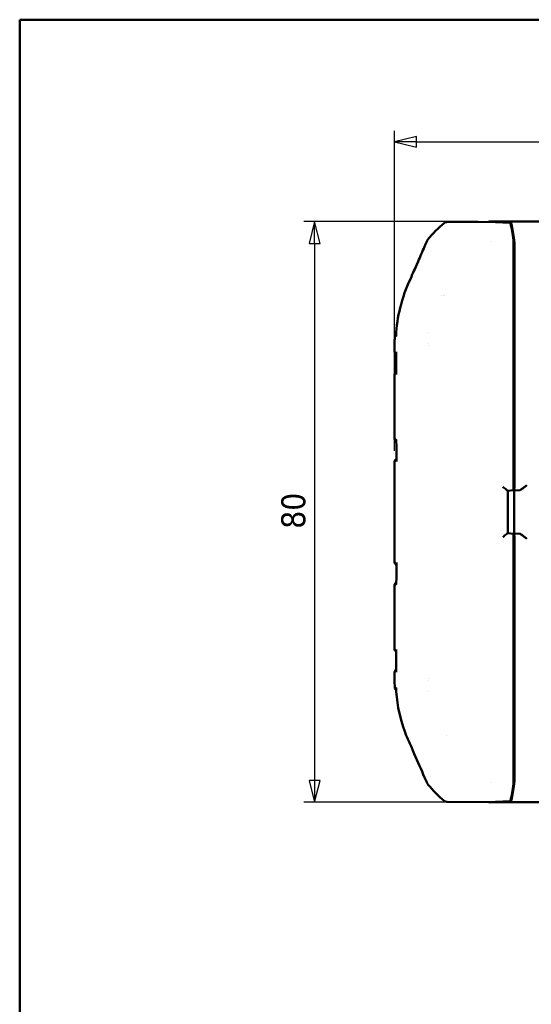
# Model space of a CAD drawing. Header units: millimetres. Extents: x 15 to 430, y 13 to 300.
# Tile 2 of 13: x 15 to 86, y 164 to 300. Entities that reach past the tile are written whole.
import ezdxf

# ---------------------------------------------------------------- set-up
doc = ezdxf.new("R2010")
doc.units = ezdxf.units.MM
doc.header["$LTSCALE"] = 1.5
for name, color, linetype, lineweight in [('Border (ISO)', 7, 'Continuous', 50), ('Dimension (ISO)', 7, 'Continuous', 25), ('Visible (ISO)', 7, 'Continuous', 50)]:
    doc.layers.add(name, color=color, linetype=linetype, lineweight=lineweight)
doc.styles.add('Note Text (ISO)', font='tahoma.ttf')
doc.dimstyles.new('Default (ISO)', dxfattribs={"dimscale": 1.5, "dimtxt": 2.2, "dimasz": 2, "dimexe": 1, "dimexo": 1, "dimgap": 0.762, "dimtad": 1, "dimdec": 1, "dimtxsty": 'Note Text (ISO)', "dimblk": 'Filled-1', "dimcen": 0.09, "dimdle": 10, "dimclrd": 256, "dimclre": 256, "dimclrt": 256, "dimadec": 0, "dimazin": 0, "dimtfac": 0.863636, "dimtdec": 0, "dimtmove": 0, "dimatfit": 3, "dimfxl": 0, "dimtolj": 1, "dimlwd": -1, "dimlwe": -1, "dimarcsym": 0})

# ---------------------------------------------------------------- blocks, each defined once
blk = doc.blocks.new('Borders Border')
at = {"layer": 'Border (ISO)'}
for p, q in [((10, 200), (287, 200)), ((10, 10), (10, 200))]:
    blk.add_line(p, q, dxfattribs=at)
blk = doc.blocks.new('Filled-1')
at = {"color": 0}
for p, q in [((0, 0), (-1, 0.25)), ((-1, 0.25), (-1, -0.25)), ((-1, 0), (0, 0)), ((-1, -0.25), (0, 0))]:
    blk.add_line(p, q, dxfattribs=at)
at = {"color": 0, "flags": 128}
blk.add_lwpolyline([(-1, -0.25), (0, 0), (-1, 0.25), (-1, -0.25)], dxfattribs=at)
at = {"color": 0}
blk.add_solid([(-1, -0.25), (0, 0), (-1, 0.25), (-1, -0.25)], dxfattribs=at)
blk = doc.blocks.new('*D7')
at = {"layer": 'Defpoints', "color": 0, "transparency": 16777216}
for p in [(155.67, 283.17), (66.67, 239.11), (155.67, 239.11)]:
    blk.add_point(p, dxfattribs=at)
at = {"layer": 'Dimension (ISO)', "transparency": 16777216}
for p, q in [((66.67, 240.61), (66.67, 284.67)), ((155.67, 240.61), (155.67, 284.67)), ((69.67, 283.17), (152.67, 283.17))]:
    blk.add_line(p, q, dxfattribs=at)
at = {"layer": 'Dimension (ISO)', "transparency": 16777216, "xscale": 3, "yscale": 3, "zscale": 3, "rotation": 180}
blk.add_blockref('Filled-1', (66.67, 283.17), dxfattribs=at)
at = {"layer": 'Dimension (ISO)', "transparency": 16777216, "xscale": 3, "yscale": 3, "zscale": 3}
blk.add_blockref('Filled-1', (155.67, 283.17), dxfattribs=at)
at = {"layer": 'Dimension (ISO)', "transparency": 16777216, "insert": (108.87, 287.76), "char_height": 3.3, "attachment_point": 1, "style": 'Note Text (ISO)'}
blk.add_mtext('\\A1;89', dxfattribs=at)
blk = doc.blocks.new('*D8')
at = {"layer": 'Defpoints', "color": 0, "transparency": 16777216}
for p in [(79.64, 272.17), (55.64, 192.17), (79.64, 192.17)]:
    blk.add_point(p, dxfattribs=at)
at = {"layer": 'Dimension (ISO)', "transparency": 16777216}
for p, q in [((78.14, 272.17), (54.14, 272.17)), ((55.64, 269.17), (55.64, 195.17)), ((78.14, 192.17), (54.14, 192.17))]:
    blk.add_line(p, q, dxfattribs=at)
at = {"layer": 'Dimension (ISO)', "transparency": 16777216, "xscale": 3, "yscale": 3, "zscale": 3}
for p, rotation in [((55.64, 272.17), 90), ((55.64, 192.17), 270)]:
    blk.add_blockref('Filled-1', p, dxfattribs=dict(at, rotation=rotation))
at = {"layer": 'Dimension (ISO)', "transparency": 16777216, "insert": (51.05, 229.86), "char_height": 3.3, "attachment_point": 1, "rotation": 90, "style": 'Note Text (ISO)'}
blk.add_mtext('\\A1;80', dxfattribs=at)

msp = doc.modelspace()

# ---------------------------------------------------------------- linework, layer by layer
at = {"layer": 'Visible (ISO)'}
for p, q in [((79.56, 272.16), (73.84, 272.12)), ((82.6, 272.01), (79.56, 272.16)), ((79.64, 272.17), (82.7, 272.01)), ((79.64, 272.16), (79.64, 272.17)), ((79.64, 272.17), (142.69, 272.17)), ((80.02, 269.5), (80.02, 269.5)), ((83.07, 269.32), (83.07, 268.09)), ((83.17, 268.8), (83.07, 268.79)), ((83.17, 268.8), (83.07, 268.7)), ((83.17, 269.32), (83.17, 268.8)), ((83.17, 268.8), (83.17, 235.86)), ((83.07, 268.09), (83.07, 235.89)), ((73.16, 261.98), (73.16, 261.98)), ((73.37, 261.98), (73.37, 261.98)), ((73.58, 261.98), (73.58, 261.98)), ((83.15, 259.31), (83.15, 257.32)), ((71.29, 256.91), (71.29, 256.91)), ((71.29, 256.91), (71.29, 256.91)), ((66.69, 256.35), (66.69, 256.35)), ((71.29, 255.43), (71.29, 255.43)), ((71.29, 255.17), (71.29, 255.17)), ((83.15, 253.81), (83.15, 251.82)), ((66.67, 251.11), (66.67, 251.11)), ((66.67, 251.11), (66.67, 242.22)), ((83.09, 248.17), (83.09, 245.17)), ((83.15, 241.81), (83.15, 239.82)), ((66.67, 239.11), (66.67, 225.22)), ((83.13, 235.89), (83.13, 236.19)), ((82.26, 235.1), (83.06, 235.17)), ((82.27, 229.23), (82.27, 235.1)), ((83.07, 235.89), (83.13, 235.89)), ((83.07, 235.89), (83.07, 235.77)), ((83.07, 235.86), (83.15, 235.86)), ((83.13, 235.89), (83.15, 235.86)), ((83.15, 235.86), (83.15, 235.14)), ((83.92, 235.16), (83.15, 235.14)), ((83.15, 235.14), (83.16, 235.16)), ((83.15, 235.14), (83.15, 229.19)), ((82.26, 229.24), (83.06, 229.17)), ((83.07, 228.56), (83.07, 228.44)), ((83.15, 228.47), (83.07, 228.47)), ((83.13, 228.44), (83.07, 228.44)), ((83.07, 228.44), (83.07, 196.24)), ((83.15, 228.47), (83.13, 228.44)), ((83.13, 228.44), (83.13, 228.14)), ((83.15, 229.19), (83.15, 228.47)), ((83.16, 229.17), (83.15, 229.19)), ((83.15, 229.19), (83.92, 229.17)), ((83.17, 228.47), (83.17, 195.54)), ((83.15, 224.51), (83.15, 222.52)), ((66.67, 222.11), (66.67, 213.22)), ((83.09, 219.17), (83.09, 216.17)), ((83.15, 212.51), (83.15, 210.52)), ((71.27, 209.17), (71.27, 209.17)), ((66.69, 207.98), (66.69, 207.98)), ((71.27, 208.9), (71.27, 208.9)), ((71.27, 207.42), (71.27, 207.42)), ((71.27, 207.42), (71.27, 207.42)), ((83.15, 207.01), (83.15, 205.02)), ((73.77, 201.38), (73.77, 201.38)), ((83.07, 196.24), (83.07, 195.01)), ((83.07, 195.64), (83.17, 195.54)), ((83.07, 195.54), (83.17, 195.54)), ((83.17, 195.54), (83.17, 195.01)), ((80.02, 194.83), (80.02, 194.83)), ((73.84, 192.22), (79.56, 192.17)), ((79.56, 192.17), (82.6, 192.32)), ((82.7, 192.32), (79.64, 192.17)), ((142.69, 192.17), (79.64, 192.17)), ((79.64, 192.17), (79.64, 192.17))]:
    msp.add_line(p, q, dxfattribs=at)
for centre, start, end in [((83, 260.37), 129.123, 141.7631), ((83, 203.96), 218.4547, 230.8779)]:
    msp.add_arc(centre, 15, start, end, dxfattribs=at)
for centre, major_axis, ratio, start_param, end_param in [((73.85, 271.62), (-0.326, 0.379), 0.99991, 5.582518, 6.256707), ((82.6, 271.51), (0, 0.5), 0.17632, 5.601234, 6.274508), ((80.98, 260.26), (0, 15), 0.176327, 5.387245, 5.601216), ((82.7, 271.51), (0, -0.5), 0.176327, 2.458709, 3.132866), ((81.08, 260.27), (0, -15), 0.176327, 2.244953, 2.458709), ((71.67, 269.4), (-0.354, 0.354), 0.999924, 0.617879, 0.618975), ((82.98, 269.32), (0, 0.5), 0.17632, 4.713953, 5.387263), ((83.08, 269.32), (0, -0.5), 0.176327, 1.570796, 2.244953), ((82.85, 259.31), (0.212, -0.212), 0.999924, 0.051074, 0.78536), ((82.85, 257.32), (0.095, 0.285), 0.999619, 5.034193, 5.768479), ((71.17, 255.17), (2, 0), 0.008727, 4.77377, 4.773776), ((69.67, 254.24), (-3, -0.02), 0.001555, 6.283167, 6.283205), ((82.85, 253.81), (0.212, -0.212), 0.999924, 0.051074, 0.78536), ((82.85, 251.82), (0.095, 0.285), 0.999619, 5.034193, 5.768479), ((82.59, 248.17), (0.354, -0.354), 0.999924, 0.51647, 0.78536), ((82.59, 245.17), (0.354, 0.354), 0.999924, 5.497825, 5.766715), ((82.85, 241.81), (0.212, -0.212), 0.999924, 0.051074, 0.78536), ((82.85, 239.82), (0.095, 0.285), 0.999619, 5.034193, 5.768479), ((82.83, 236.19), (0.134, -0.268), 0.99981, 0.440525, 1.107103), ((83.06, 235.77), (0, -0.602), 0.008694, 0.000761, 1.571557), ((83.16, 235.86), (0, -0.7), 0.008727, 0.008727, 1.570796), ((83.91, 235.86), (0, -0.7), 0.36397, 0.008727, 0.060065), ((83.06, 228.56), (0, 0.602), 0.008694, 4.711628, 6.282425), ((82.83, 228.14), (0.134, 0.268), 0.99981, 5.176082, 5.84266), ((83.16, 228.47), (0, -0.7), 0.008727, 1.570796, 3.132866), ((83.91, 228.47), (0, -0.7), 0.36397, 3.081528, 3.132866), ((82.85, 224.51), (0.095, -0.285), 0.999619, 0.514706, 1.248992), ((82.85, 222.52), (0.212, 0.212), 0.999924, 5.497825, 6.232111), ((82.59, 219.17), (0.354, -0.354), 0.999924, 0.51647, 0.78536), ((82.59, 216.17), (0.354, 0.354), 0.999924, 5.497825, 5.766715), ((82.85, 212.51), (0.095, -0.285), 0.999619, 0.514706, 1.248992), ((82.85, 210.52), (0.212, 0.212), 0.999924, 5.497825, 6.232111), ((69.67, 210.09), (-3, 0.02), 0.001585, 6.283165, 6.283204), ((71.17, 209.17), (-2, 0), 0.008727, 4.659315, 4.659323), ((82.85, 207.01), (0.095, -0.285), 0.999619, 0.514706, 1.248992), ((82.85, 205.02), (0.212, 0.212), 0.999924, 5.497825, 6.232111), ((80.98, 204.07), (0, -15), 0.176327, 0.681946, 0.89591), ((81.08, 204.06), (0, -15), 0.176327, 0.682883, 0.89664), ((82.98, 195.01), (0, 0.5), 0.17632, 4.037485, 4.710825), ((83.08, 195.01), (0, -0.5), 0.176327, 0.89664, 1.570796), ((73.85, 192.72), (-0.326, -0.379), 0.99991, 0.026494, 0.700667), ((82.6, 192.82), (0, 0.5), 0.17632, 3.15027, 3.823521), ((82.7, 192.82), (0, -0.5), 0.176327, 0.008727, 0.682883)]:
    msp.add_ellipse(centre, major_axis=major_axis, ratio=ratio, start_param=start_param, end_param=end_param, dxfattribs=at)
for points, knots in [([(70.8, 268.75), (70.65, 268.41), (70.5, 268.06), (70.2, 267.38), (70.06, 267.05), (69.39, 265.52), (69.21, 265.11), (68.47, 263.43), (67.97, 262.32), (67.22, 259.54), (66.98, 258.25), (66.89, 256.92)], [0.000001, 0.000001, 0.000001, 0.000001, 0.114602, 0.114602, 0.222666, 0.222666, 0.547212, 0.547212, 1.254853, 1.254853, 1.809654, 1.809654, 1.809654, 1.809654]), ([(71.15, 269.53), (71.09, 269.41), (71.04, 269.28), (70.92, 269.02), (70.86, 268.88), (70.8, 268.75)], [-0.08051609, -0.08051609, -0.08051609, -0.08051609, -0.04134849, -0.04134849, -0.000001, -0.000001, -0.000001, -0.000001]), ([(71.21, 269.65), (71.2, 269.63), (71.19, 269.61), (71.16, 269.58), (71.15, 269.56), (71.15, 269.53)], [0, 0, 0, 0, 0.00671453, 0.00671453, 0.01342904, 0.01342904, 0.01342904, 0.01342904]), ([(66.69, 256.35), (66.69, 256.4), (66.7, 256.45), (66.73, 256.55), (66.76, 256.6), (66.8, 256.66), (66.82, 256.68), (66.85, 256.7), (66.86, 256.71), (66.87, 256.72)], [0.00005204, 0.00005204, 0.00005204, 0.00005204, 0.01542492, 0.01542492, 0.03120887, 0.03120887, 0.03820939, 0.03820939, 0.04301225, 0.04301225, 0.04301225, 0.04301225]), ([(66.89, 256.92), (66.88, 256.82), (66.87, 256.73), (66.86, 256.54), (66.86, 256.45), (66.85, 256.36)], [-0.05580806, -0.05580806, -0.05580806, -0.05580806, -0.02790977, -0.02790977, -0.000001, -0.000001, -0.000001, -0.000001]), ([(66.89, 253.93), (66.87, 253.93), (66.85, 253.94), (66.81, 253.96), (66.79, 253.97), (66.75, 254.01), (66.73, 254.03), (66.71, 254.07), (66.69, 254.1), (66.67, 254.15), (66.67, 254.18), (66.67, 254.22)], [0.00838669, 0.00838669, 0.00838669, 0.00838669, 0.01368564, 0.01368564, 0.02156707, 0.02156707, 0.02945032, 0.02945032, 0.03732754, 0.03732754, 0.04723488, 0.04723488, 0.04723488, 0.04723488]), ([(66.89, 254.22), (66.89, 254.22), (66.89, 254.22), (66.89, 254.2), (66.89, 254.18), (66.89, 254.16)], [-0.047345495, -0.047345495, -0.047345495, -0.047345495, -0.047110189, -0.047110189, -0.041638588, -0.041638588, -0.041638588, -0.041638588]), ([(66.67, 251.11), (66.67, 251.14), (66.67, 251.17), (66.69, 251.23), (66.71, 251.26), (66.74, 251.32), (66.77, 251.34), (66.82, 251.38), (66.85, 251.39), (66.88, 251.4), (66.89, 251.4), (66.89, 251.4)], [0, 0, 0, 0, 0.00926573, 0.00926573, 0.01873377, 0.01873377, 0.0285175, 0.0285175, 0.03781002, 0.03781002, 0.03918403, 0.03918403, 0.03918403, 0.03918403]), ([(66.89, 251.17), (66.89, 251.15), (66.89, 251.13), (66.9, 251.11), (66.9, 251.11), (66.9, 251.11)], [-0.009170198, -0.009170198, -0.009170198, -0.009170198, 0, 0, 0.000355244, 0.000355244, 0.000355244, 0.000355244]), ([(66.91, 241.92), (66.88, 241.93), (66.86, 241.94), (66.81, 241.96), (66.79, 241.97), (66.75, 242.01), (66.73, 242.03), (66.71, 242.07), (66.69, 242.1), (66.67, 242.15), (66.67, 242.19), (66.67, 242.22)], [0.00671192, 0.00671192, 0.00671192, 0.00671192, 0.01387111, 0.01387111, 0.0217036, 0.0217036, 0.02953751, 0.02953751, 0.03736562, 0.03736562, 0.04721048, 0.04721048, 0.04721048, 0.04721048]), ([(66.91, 242.22), (66.91, 242.22), (66.91, 242.22), (66.91, 242.19), (66.9, 242.17), (66.9, 242.15)], [-0.049192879, -0.049192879, -0.049192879, -0.049192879, -0.04894332, -0.04894332, -0.041355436, -0.041355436, -0.041355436, -0.041355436]), ([(66.67, 239.11), (66.67, 239.14), (66.67, 239.17), (66.69, 239.23), (66.71, 239.26), (66.74, 239.31), (66.77, 239.34), (66.82, 239.38), (66.85, 239.39), (66.89, 239.4), (66.9, 239.4), (66.91, 239.41)], [0, 0, 0, 0, 0.00925906, 0.00925906, 0.01872158, 0.01872158, 0.02850442, 0.02850442, 0.037797, 0.037797, 0.04070016, 0.04070016, 0.04070016, 0.04070016]), ([(66.91, 239.18), (66.91, 239.16), (66.91, 239.14), (66.92, 239.11), (66.92, 239.11), (66.92, 239.11)], [-0.0110079, -0.0110079, -0.0110079, -0.0110079, 0, 0, 0.00035411, 0.00035411, 0.00035411, 0.00035411]), ([(82.26, 235.1), (82.26, 235.1), (82.26, 235.1), (82.25, 235.09), (82.22, 235.11), (82.14, 235.17), (82.09, 235.21), (81.97, 235.3), (81.89, 235.37), (81.73, 235.5), (81.65, 235.57), (81.57, 235.64)], [0.3064594, 0.3064594, 0.3064594, 0.3064594, 0.3065056, 0.3065056, 0.3317538, 0.3317538, 0.3570021, 0.3570021, 0.3873119, 0.3873119, 0.4176218, 0.4176218, 0.4176218, 0.4176218]), ([(84.87, 235.86), (84.76, 235.77), (84.64, 235.67), (84.42, 235.49), (84.31, 235.4), (84.16, 235.29), (84.09, 235.24), (83.99, 235.18), (83.96, 235.17), (83.93, 235.16)], [0, 0, 0, 0, 0.0419431, 0.0419431, 0.0838861, 0.0838861, 0.1122834, 0.1122834, 0.1362729, 0.1362729, 0.1362729, 0.1362729]), ([(81.57, 228.69), (81.65, 228.76), (81.74, 228.84), (81.92, 228.99), (82, 229.05), (82.11, 229.14), (82.16, 229.18), (82.23, 229.22), (82.25, 229.24), (82.26, 229.24)], [0, 0, 0, 0, 0.0330927, 0.0330927, 0.0661854, 0.0661854, 0.0886243, 0.0886243, 0.1110632, 0.1110632, 0.1110632, 0.1110632]), ([(83.93, 229.17), (83.96, 229.17), (83.99, 229.15), (84.09, 229.09), (84.16, 229.04), (84.31, 228.93), (84.42, 228.84), (84.64, 228.66), (84.76, 228.56), (84.87, 228.47)], [0.3588924, 0.3588924, 0.3588924, 0.3588924, 0.3828819, 0.3828819, 0.4112791, 0.4112791, 0.4532222, 0.4532222, 0.4951653, 0.4951653, 0.4951653, 0.4951653]), ([(66.92, 225.22), (66.92, 225.22), (66.92, 225.22), (66.91, 225.19), (66.91, 225.17), (66.91, 225.15)], [-0.049262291, -0.049262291, -0.049262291, -0.049262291, -0.049012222, -0.049012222, -0.041239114, -0.041239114, -0.041239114, -0.041239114]), ([(66.91, 224.92), (66.9, 224.93), (66.89, 224.93), (66.85, 224.94), (66.82, 224.96), (66.77, 224.99), (66.74, 225.02), (66.71, 225.07), (66.69, 225.1), (66.67, 225.16), (66.67, 225.19), (66.67, 225.22)], [0.00640174, 0.00640174, 0.00640174, 0.00640174, 0.0092712, 0.0092712, 0.0187426, 0.0187426, 0.02852236, 0.02852236, 0.03781488, 0.03781488, 0.04709614, 0.04709614, 0.04709614, 0.04709614]), ([(66.67, 222.11), (66.67, 222.14), (66.67, 222.17), (66.69, 222.23), (66.71, 222.26), (66.75, 222.32), (66.77, 222.34), (66.82, 222.38), (66.85, 222.39), (66.89, 222.4), (66.9, 222.4), (66.91, 222.41)], [0, 0, 0, 0, 0.00926409, 0.00926409, 0.01873109, 0.01873109, 0.02851504, 0.02851504, 0.03780676, 0.03780676, 0.04047932, 0.04047932, 0.04047932, 0.04047932]), ([(66.9, 222.18), (66.9, 222.16), (66.91, 222.14), (66.91, 222.11), (66.91, 222.11), (66.91, 222.11)], [-0.01075404, -0.01075404, -0.01075404, -0.01075404, 0, 0, 0.00035373, 0.00035373, 0.00035373, 0.00035373]), ([(66.89, 212.93), (66.87, 212.93), (66.86, 212.94), (66.81, 212.96), (66.79, 212.97), (66.75, 213.01), (66.73, 213.03), (66.71, 213.07), (66.69, 213.1), (66.67, 213.15), (66.67, 213.18), (66.67, 213.22)], [0.00800775, 0.00800775, 0.00800775, 0.00800775, 0.01367225, 0.01367225, 0.02155367, 0.02155367, 0.02943694, 0.02943694, 0.03731415, 0.03731415, 0.04722148, 0.04722148, 0.04722148, 0.04722148]), ([(66.9, 213.22), (66.9, 213.22), (66.9, 213.22), (66.89, 213.2), (66.89, 213.18), (66.89, 213.16)], [-0.048050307, -0.048050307, -0.048050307, -0.048050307, -0.04781009, -0.04781009, -0.04161152, -0.04161152, -0.04161152, -0.04161152]), ([(66.67, 210.11), (66.67, 210.14), (66.67, 210.17), (66.69, 210.23), (66.71, 210.26), (66.74, 210.31), (66.77, 210.34), (66.82, 210.38), (66.85, 210.39), (66.88, 210.4), (66.88, 210.4), (66.89, 210.4)], [0, 0, 0, 0, 0.00926499, 0.00926499, 0.01873244, 0.01873244, 0.02851637, 0.02851637, 0.03780891, 0.03780891, 0.03880585, 0.03880585, 0.03880585, 0.03880585]), ([(66.89, 210.17), (66.89, 210.15), (66.89, 210.13), (66.89, 210.11), (66.89, 210.11), (66.89, 210.11)], [-0.008221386, -0.008221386, -0.008221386, -0.008221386, 0, 0, 0.000353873, 0.000353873, 0.000353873, 0.000353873]), ([(66.87, 207.61), (66.86, 207.62), (66.84, 207.64), (66.79, 207.69), (66.76, 207.74), (66.71, 207.83), (66.7, 207.88), (66.69, 207.95), (66.69, 207.97), (66.69, 207.98)], [0.06833617, 0.06833617, 0.06833617, 0.06833617, 0.07521954, 0.07521954, 0.09093656, 0.09093656, 0.10690387, 0.10690387, 0.11127332, 0.11127332, 0.11127332, 0.11127332]), ([(66.85, 207.97), (66.86, 207.88), (66.86, 207.79), (66.87, 207.6), (66.88, 207.51), (66.89, 207.42)], [0.000001, 0.000001, 0.000001, 0.000001, 0.02790754, 0.02790754, 0.05581088, 0.05581088, 0.05581088, 0.05581088]), ([(66.89, 207.42), (67.12, 204.25), (68.07, 201.86), (68.59, 200.63), (68.83, 200.1), (69.85, 197.75), (70.33, 196.66), (70.8, 195.58)], [0.000001, 0.000001, 0.000001, 0.000001, 0.951942, 0.951942, 1.330705, 1.330705, 1.659496, 1.659496, 1.659496, 1.659496]), ([(70.8, 195.58), (70.86, 195.46), (70.92, 195.32), (71.02, 195.08), (71.08, 194.96), (71.13, 194.84)], [0.000001, 0.000001, 0.000001, 0.000001, 0.03938833, 0.03938833, 0.07610861, 0.07610861, 0.07610861, 0.07610861]), ([(71.13, 194.84), (71.14, 194.81), (71.16, 194.77), (71.2, 194.7), (71.22, 194.67), (71.25, 194.64)], [-0.02426914, -0.02426914, -0.02426914, -0.02426914, -0.01213465, -0.01213465, 0, 0, 0, 0])]:
    msp.add_open_spline(points, degree=3, knots=knots, dxfattribs=at)
for points in [[(66.67, 254.22), (66.67, 254.93), (66.66, 255.65), (66.69, 256.35)], [(66.89, 251.17), (66.89, 252.17), (66.89, 253.17), (66.89, 254.16)], [(66.89, 254.11), (66.89, 254.11), (66.89, 254.11), (66.89, 254.11)], [(66.89, 253.93), (66.89, 253.93), (66.89, 253.93), (66.89, 253.93)], [(66.91, 239.18), (66.91, 240.17), (66.91, 241.16), (66.9, 242.15)], [(66.9, 222.18), (66.91, 223.17), (66.91, 224.16), (66.91, 225.15)], [(66.89, 210.17), (66.89, 211.17), (66.89, 212.16), (66.89, 213.16)], [(66.89, 210.4), (66.89, 210.4), (66.89, 210.4), (66.89, 210.4)], [(66.69, 207.98), (66.66, 208.68), (66.67, 209.4), (66.67, 210.11)], [(66.89, 210.22), (66.89, 210.22), (66.89, 210.22), (66.89, 210.22)]]:
    msp.add_open_spline(points, degree=3, dxfattribs=at)

# ---------------------------------------------------------------- block references
at = {"xscale": 1.5, "yscale": 1.5, "zscale": 1.5}
msp.add_blockref('Borders Border', (0, 0), dxfattribs=at)

# ---------------------------------------------------------------- dimensions: what is measured, and where the dimension line sits
at = {"layer": 'Dimension (ISO)'}
for base, p1, p2, angle, picture, middle in [((155.67, 283.17), (66.67, 239.11), (155.67, 239.11), 180, '*D7', (111.17, 283.17)), ((55.64, 192.17), (79.64, 272.17), (79.64, 192.17), 270, '*D8', (55.64, 232.17))]:
    dim = msp.add_linear_dim(base=base, p1=p1, p2=p2, angle=angle, dimstyle='Default (ISO)', override={"dimgap": 0.762, "dimdec": 1, "dimtol": 0, "dimlim": 0, "dimtp": 0, "dimtm": 0, "dimtdec": 0, "dimtofl": 0, "dimatfit": 1}, dxfattribs=at)
    dim.commit()
    dim.dimension.update_dxf_attribs({"geometry": picture, "text_midpoint": middle, "dimtype": 160})

doc.saveas('drawing.dxf')
